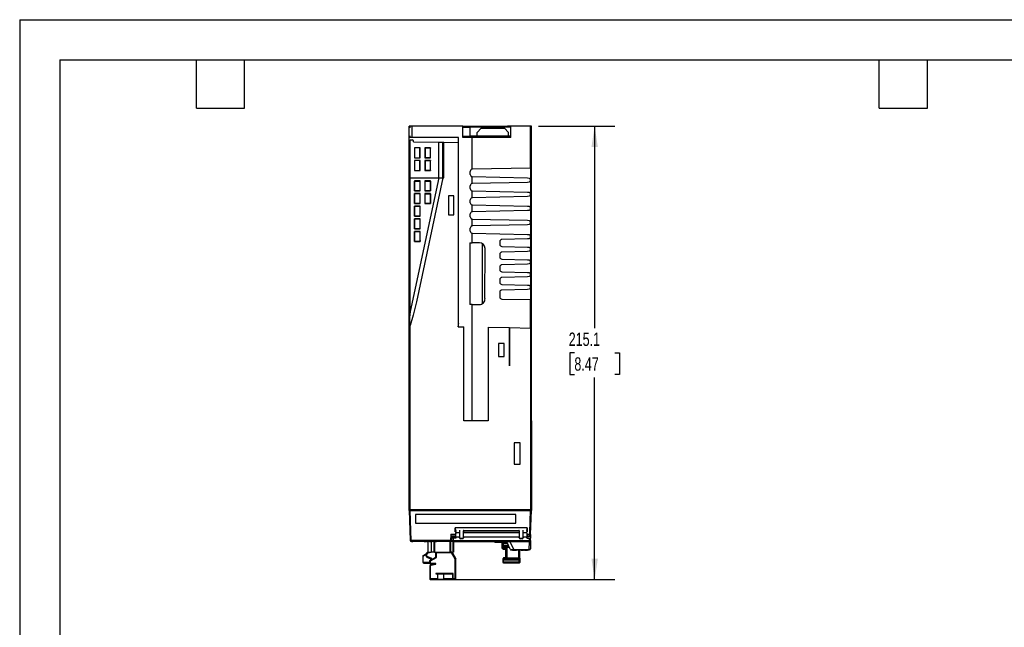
# Model space of a CAD drawing. Header units: millimetres. Extents: x 0 to 838, y 0 to 648.
# Tile 10 of 25: x 0 to 467, y 359 to 648. Entities that reach past the tile are written whole.
import ezdxf

# ---------------------------------------------------------------- set-up
doc = ezdxf.new("R2010")
doc.units = ezdxf.units.MM
doc.header["$LTSCALE"] = 3
doc.layers.add('DIMENSIONS', color=140, linetype='Continuous', lineweight=25)
doc.layers.add('TEXT', color=140, linetype='Continuous', lineweight=25)
doc.styles.add('SLDTEXTSTYLE0', font='TXT', dxfattribs={"width": 0.7})
doc.dimstyles.new('SLDDIMSTYLE1', dxfattribs={"dimtxt": 6.474023, "dimasz": 9.906, "dimexe": 0, "dimexo": 0.0625, "dimgap": 1.618506, "dimtad": 0, "dimtih": 1, "dimtoh": 1, "dimdec": 1, "dimrnd": 1e-09, "dimzin": 12, "dimdsep": 46, "dimtxsty": 'SLDTEXTSTYLE0', "dimsah": 1, "dimcen": 0.09, "dimadec": 0, "dimazin": 3, "dimtfac": 1, "dimtdec": 1, "dimtofl": 0, "dimtmove": 0, "dimatfit": 3, "dimfxl": 0, "dimfrac": 2, "dimtolj": 1, "dimtzin": 12, "dimarcsym": 0})

# ---------------------------------------------------------------- blocks, each defined once
blk = doc.blocks.new('_D_15')
at = {"layer": 'DIMENSIONS'}
for p, q in [((246.03, 597.18), (282.25, 597.18)), ((272.72, 597.18), (272.72, 501.38)), ((263.1, 489.64), (260.93, 489.64)), ((260.93, 489.64), (260.93, 479.35)), ((282.34, 489.64), (284.52, 489.64)), ((284.52, 489.64), (284.52, 479.35)), ((260.93, 479.35), (263.1, 479.35)), ((272.72, 382.1), (272.72, 477.9)), ((284.52, 479.35), (282.34, 479.35)), ((205.11, 382.1), (282.25, 382.1))]:
    blk.add_line(p, q, dxfattribs=at)
for points in [[(272.72, 597.18), (271.2, 587.27), (274.25, 587.27)], [(272.72, 382.1), (274.25, 392.01), (271.2, 392.01)]]:
    blk.add_solid(points, dxfattribs=at)
at = {"layer": 'DIMENSIONS', "char_height": 6.35, "attachment_point": 1, "style": 'SLDTEXTSTYLE0'}
for s, insert in [('215.1', (260.41, 499.27)), ('8.47', (263.1, 487.53))]:
    blk.add_mtext(s, dxfattribs=dict(at, insert=insert))

msp = doc.modelspace()

# ---------------------------------------------------------------- linework, layer by layer
at = {"color": 7, "linetype": 'Continuous'}
for q in [(0.01, 0.01), (838.21, 647.71)]:
    msp.add_line((0.01, 647.71), q, dxfattribs=at)
for p, q in [((184.72, 596.68), (184.72, 597.18)), ((186.19, 597.18), (184.72, 597.18)), ((184.72, 596.68), (185.4, 596.68)), ((184.72, 592.45), (184.72, 596.68)), ((186.19, 591.75), (186.19, 597.18)), ((210.19, 597.18), (186.19, 597.18)), ((210.19, 591.75), (210.19, 597.18)), ((210.19, 597.18), (212.19, 597.18)), ((210.19, 596.68), (213.72, 596.68)), ((212.19, 597.18), (223.94, 597.18)), ((212.19, 596.68), (212.19, 597.18)), ((213.72, 592.45), (213.72, 596.68)), ((231, 596.68), (213.72, 596.68)), ((216.92, 594.18), (218.92, 596.18)), ((216.92, 592.45), (216.92, 594.18)), ((218.92, 596.18), (229.92, 596.18)), ((223.94, 597.18), (225.78, 597.18)), ((223.94, 596.68), (223.94, 597.18)), ((225.78, 597.18), (229.61, 597.18)), ((225.78, 596.68), (225.78, 597.18)), ((229.61, 596.68), (229.61, 597.18)), ((229.61, 597.18), (231.44, 597.18)), ((229.92, 596.18), (231.92, 594.18)), ((233.01, 596.68), (231, 596.68)), ((231.44, 596.68), (231.44, 597.18)), ((233.01, 597.18), (231.44, 597.18)), ((231.92, 592.45), (231.92, 594.18)), ((233.01, 591.75), (233.01, 597.18)), ((242.22, 597.18), (233.01, 597.18)), ((242.22, 577.23), (242.22, 597.18)), ((242.72, 597.18), (242.22, 597.18)), ((242.72, 577.51), (242.72, 597.18)), ((184.72, 592.45), (185.4, 592.45)), ((184.72, 591.75), (184.72, 592.45)), ((186.19, 591.75), (184.72, 591.75)), ((184.72, 572.68), (184.72, 591.75)), ((185.19, 590.67), (186.24, 590.67)), ((185.19, 572.68), (185.19, 590.67)), ((208.12, 591.75), (186.19, 591.75)), ((186.72, 590.18), (186.24, 590.67)), ((186.72, 589.68), (186.72, 590.18)), ((186.72, 589.68), (198.82, 589.58)), ((198.84, 572.68), (198.82, 589.58)), ((198.82, 589.58), (200.72, 589.56)), ((200.72, 572.68), (200.72, 589.56)), ((201.22, 572.68), (201.22, 589.56)), ((201.22, 589.56), (207.92, 589.5)), ((207.92, 589.5), (207.92, 502.03)), ((208.12, 502.03), (208.12, 591.75)), ((210.19, 592.45), (213.72, 592.45)), ((214.55, 591.75), (210.19, 591.75)), ((233.01, 592.45), (213.72, 592.45)), ((213.72, 591.75), (213.72, 592.45)), ((214.55, 576.74), (214.55, 591.75)), ((233.01, 591.75), (214.55, 591.75)), ((189.92, 586.88), (187.22, 586.88)), ((187.22, 586.88), (187.22, 582.18)), ((187.22, 586.88), (187.24, 586.86)), ((189.88, 586.84), (187.24, 586.86)), ((187.24, 586.86), (187.24, 582.2)), ((189.92, 586.88), (189.88, 586.84)), ((189.88, 582.23), (189.88, 586.84)), ((189.92, 582.18), (189.92, 586.88)), ((194.92, 586.88), (192.22, 586.88)), ((192.22, 586.88), (192.22, 582.18)), ((192.22, 586.88), (192.28, 586.82)), ((194.83, 586.79), (192.28, 586.82)), ((192.28, 586.82), (192.28, 582.25)), ((194.92, 586.88), (194.83, 586.79)), ((194.83, 582.27), (194.83, 586.79)), ((194.92, 582.18), (194.92, 586.88)), ((187.24, 582.2), (187.22, 582.18)), ((187.22, 582.18), (189.92, 582.18)), ((189.92, 580.88), (187.22, 580.88)), ((187.22, 580.88), (187.22, 576.18)), ((187.22, 580.88), (187.24, 580.86)), ((187.24, 582.2), (189.88, 582.23)), ((189.88, 580.84), (187.24, 580.86)), ((187.24, 580.86), (187.24, 576.2)), ((189.92, 582.18), (189.88, 582.23)), ((189.88, 580.84), (189.92, 580.88)), ((189.88, 576.23), (189.88, 580.84)), ((189.92, 576.18), (189.92, 580.88)), ((192.28, 582.25), (192.22, 582.18)), ((192.22, 582.18), (194.92, 582.18)), ((194.92, 580.88), (192.22, 580.88)), ((192.22, 580.88), (192.22, 576.18)), ((192.22, 580.88), (192.28, 580.82)), ((192.28, 582.25), (194.83, 582.27)), ((194.83, 580.79), (192.28, 580.82)), ((192.28, 580.82), (192.28, 576.25)), ((194.92, 582.18), (194.83, 582.27)), ((194.92, 580.88), (194.83, 580.79)), ((194.83, 576.27), (194.83, 580.79)), ((194.92, 576.18), (194.92, 580.88)), ((187.22, 576.18), (187.24, 576.2)), ((187.22, 576.18), (189.92, 576.18)), ((187.24, 576.2), (189.88, 576.23)), ((189.92, 576.18), (189.88, 576.23)), ((192.22, 576.18), (192.28, 576.25)), ((192.22, 576.18), (194.92, 576.18)), ((192.28, 576.25), (194.83, 576.27)), ((194.83, 576.27), (194.92, 576.18)), ((213.72, 574.24), (213.72, 575.75)), ((242.22, 577.23), (214.7, 576.75)), ((242.22, 577.23), (242.23, 577.23)), ((242.38, 514.9), (242.38, 577.26)), ((242.72, 514.65), (242.72, 577.51)), ((184.72, 572.68), (185.19, 572.68)), ((184.72, 502.31), (184.72, 572.68)), ((185.19, 572.68), (198.84, 572.68)), ((198.84, 572.68), (185.25, 509.29)), ((187.22, 571.18), (187.22, 566.48)), ((189.92, 571.18), (187.22, 571.18)), ((187.22, 571.18), (187.24, 571.16)), ((187.24, 571.16), (189.88, 571.14)), ((200.72, 572.68), (188.18, 513.89)), ((189.88, 571.14), (189.92, 571.18)), ((189.92, 566.48), (189.92, 571.18)), ((192.22, 571.18), (192.22, 566.48)), ((194.92, 571.18), (192.22, 571.18)), ((192.28, 571.12), (192.22, 571.18)), ((192.28, 571.12), (194.83, 571.1)), ((194.83, 571.1), (194.92, 571.18)), ((194.92, 566.48), (194.92, 571.18)), ((200.72, 572.68), (201.22, 572.68)), ((200.73, 572.68), (200.72, 572.68)), ((200.72, 572.68), (200.72, 572.68)), ((207.92, 572.68), (208.12, 572.68)), ((214.55, 569.91), (214.55, 573.25)), ((214.7, 573.24), (240.93, 572.62)), ((240.93, 570.54), (214.7, 569.93)), ((242.06, 572.11), (242.06, 571.06)), ((187.24, 566.5), (187.22, 566.48)), ((187.22, 566.48), (189.92, 566.48)), ((187.22, 565.18), (187.22, 560.48)), ((189.92, 565.18), (187.22, 565.18)), ((187.24, 565.17), (187.22, 565.18)), ((189.88, 566.53), (187.24, 566.5)), ((187.24, 565.17), (189.88, 565.14)), ((189.88, 566.53), (189.92, 566.48)), ((189.88, 565.14), (189.92, 565.18)), ((189.92, 560.48), (189.92, 565.18)), ((192.28, 566.55), (192.22, 566.48)), ((192.22, 566.48), (194.92, 566.48)), ((192.22, 565.18), (192.22, 560.48)), ((194.92, 565.18), (192.22, 565.18)), ((192.28, 565.12), (192.22, 565.18)), ((194.83, 566.57), (192.28, 566.55)), ((192.28, 565.12), (194.83, 565.1)), ((194.92, 566.48), (194.83, 566.57)), ((194.83, 565.1), (194.92, 565.18)), ((194.92, 560.48), (194.92, 565.18)), ((213.72, 567.54), (213.72, 568.93)), ((214.55, 563.21), (214.55, 566.55)), ((214.7, 566.54), (240.93, 565.92)), ((242.06, 565.41), (242.06, 564.36)), ((187.24, 560.5), (187.22, 560.48)), ((187.22, 560.48), (189.92, 560.48)), ((189.88, 560.52), (187.24, 560.5)), ((189.92, 560.48), (189.88, 560.52)), ((192.28, 560.55), (192.22, 560.48)), ((192.22, 560.48), (194.92, 560.48)), ((194.84, 560.57), (192.28, 560.55)), ((194.92, 560.48), (194.84, 560.57)), ((205.92, 564.18), (203.42, 564.18)), ((203.42, 564.18), (203.42, 555.18)), ((205.92, 555.18), (205.92, 564.18)), ((213.72, 560.84), (213.72, 562.23)), ((240.93, 563.84), (214.7, 563.23)), ((189.92, 559.18), (187.22, 559.18)), ((187.22, 559.18), (187.22, 554.48)), ((187.24, 559.17), (187.22, 559.18)), ((187.24, 559.17), (189.88, 559.14)), ((189.88, 559.14), (189.92, 559.18)), ((189.92, 554.48), (189.92, 559.18)), ((214.55, 556.51), (214.55, 559.85)), ((214.7, 559.84), (240.93, 559.22)), ((240.93, 557.14), (214.7, 556.53)), ((242.06, 558.71), (242.06, 557.66)), ((187.24, 554.5), (187.22, 554.48)), ((187.22, 554.48), (189.92, 554.48)), ((187.22, 553.18), (187.22, 548.48)), ((189.92, 553.18), (187.22, 553.18)), ((187.23, 553.17), (187.22, 553.18)), ((187.23, 553.17), (189.88, 553.15)), ((189.88, 554.52), (187.24, 554.5)), ((189.92, 554.48), (189.88, 554.52)), ((189.88, 553.15), (189.92, 553.18)), ((189.92, 548.48), (189.92, 553.18)), ((203.42, 555.18), (205.92, 555.18)), ((213.72, 554.14), (213.72, 555.53)), ((214.55, 549.81), (214.55, 553.15)), ((214.7, 553.14), (240.93, 552.52)), ((242.06, 552.01), (242.06, 550.96)), ((187.23, 548.5), (187.22, 548.48)), ((187.22, 548.48), (189.92, 548.48)), ((187.22, 547.18), (187.22, 542.48)), ((189.92, 547.18), (187.22, 547.18)), ((187.23, 547.17), (187.22, 547.18)), ((189.88, 548.52), (187.23, 548.5)), ((187.23, 547.17), (189.88, 547.15)), ((189.92, 548.48), (189.88, 548.52)), ((189.88, 547.15), (189.92, 547.18)), ((189.92, 542.48), (189.92, 547.18)), ((213.72, 547.44), (213.72, 548.83)), ((214.55, 541.81), (214.55, 546.45)), ((240.93, 550.44), (214.7, 549.83)), ((214.7, 546.44), (240.93, 545.82)), ((187.23, 542.5), (187.22, 542.48)), ((187.22, 542.48), (189.92, 542.48)), ((189.89, 542.52), (187.23, 542.5)), ((189.92, 542.48), (189.89, 542.52)), ((213.58, 541.81), (214.55, 541.81)), ((213.58, 541.81), (213.58, 512.56)), ((218.09, 541.81), (214.55, 541.81)), ((227.72, 542.45), (227.72, 541.11)), ((240.93, 543.74), (228.7, 543.45)), ((242.06, 545.31), (242.06, 544.26)), ((219.36, 541.48), (219.36, 512.89)), ((220.71, 515.37), (220.72, 539.19)), ((228.7, 540.11), (240.93, 539.82)), ((240.93, 537.74), (228.7, 537.45)), ((242.06, 539.3), (242.06, 538.26)), ((227.72, 536.45), (227.72, 535.11)), ((228.7, 534.11), (240.93, 533.82)), ((242.06, 533.3), (242.06, 532.26)), ((227.72, 530.45), (227.72, 529.11)), ((240.93, 531.74), (228.7, 531.45)), ((228.7, 528.11), (240.93, 527.82)), ((208.12, 526.48), (207.92, 526.48)), ((227.72, 524.45), (227.72, 523.11)), ((240.93, 525.74), (228.7, 525.45)), ((242.06, 527.3), (242.06, 526.26)), ((227.72, 518.45), (227.72, 516.17)), ((228.7, 522.11), (240.93, 521.82)), ((240.93, 519.74), (228.7, 519.45)), ((242.06, 521.3), (242.06, 520.26)), ((228.7, 515.17), (242.22, 514.93)), ((242.22, 501.43), (242.22, 514.93)), ((242.23, 514.93), (242.22, 514.93)), ((242.72, 457.38), (242.72, 514.65)), ((185.25, 509.3), (185.19, 508.69)), ((185.19, 509.09), (185.21, 509.09)), ((185.19, 508.69), (185.21, 509.09)), ((185.25, 509.29), (185.21, 509.09)), ((214.55, 512.55), (213.58, 512.56)), ((214.55, 457.38), (214.55, 512.55)), ((214.55, 512.55), (218.08, 512.55)), ((184.72, 501.58), (184.72, 502.31)), ((184.72, 502.31), (184.72, 502.31)), ((185.22, 501.58), (184.72, 501.58)), ((184.72, 415.38), (184.72, 501.58)), ((184.9, 501.7), (185.22, 502.63)), ((185.22, 501.58), (184.9, 501.7)), ((185.22, 501.58), (185.22, 502.63)), ((185.22, 415.38), (185.22, 501.58)), ((208.12, 503.53), (207.92, 503.1)), ((207.92, 502.31), (208.12, 502.31)), ((207.92, 502.03), (210.69, 501.98)), ((208.06, 502.03), (208.06, 502.31)), ((210.69, 457.38), (210.69, 501.98)), ((222.27, 501.78), (222.27, 457.38)), ((222.27, 501.78), (232.32, 501.6)), ((232.32, 501.6), (232.33, 501.6)), ((232.32, 501.6), (232.32, 483.56)), ((232.33, 483.56), (232.33, 501.6)), ((232.33, 501.6), (242.24, 501.43)), ((242.24, 501.43), (242.24, 415.38)), ((227.18, 494.02), (227.18, 487.95)), ((229.75, 494.02), (227.18, 494.02)), ((229.75, 487.95), (229.75, 494.02)), ((227.18, 487.95), (229.75, 487.95)), ((232.32, 483.56), (232.33, 483.56)), ((214.55, 457.38), (210.69, 457.38)), ((222.27, 457.38), (214.55, 457.38)), ((242.72, 457.38), (242.24, 457.38)), ((242.72, 457.38), (242.72, 446.88)), ((237.35, 446.92), (234.58, 446.92)), ((234.58, 446.92), (234.58, 436.85)), ((237.35, 436.85), (237.35, 446.92)), ((242.72, 446.88), (242.24, 446.91)), ((242.72, 446.88), (242.72, 436.88)), ((234.58, 436.85), (237.35, 436.85)), ((242.24, 436.86), (242.72, 436.88)), ((242.72, 436.88), (242.72, 415.4)), ((184.72, 415.38), (185.22, 415.38)), ((184.72, 414.88), (184.72, 415.38)), ((184.74, 414.88), (184.72, 414.88)), ((184.74, 414.88), (185.23, 400.67)), ((185.16, 415.38), (185.12, 414.88)), ((185.22, 415.38), (242.24, 415.38)), ((185.73, 400.68), (185.24, 414.88)), ((185.24, 414.88), (242.2, 414.88)), ((235.41, 412.88), (187.72, 412.88)), ((187.72, 412.88), (187.72, 408.89)), ((235.41, 408.89), (235.41, 412.88)), ((242.2, 414.88), (241.83, 404.38)), ((242.28, 415.38), (242.24, 415.38)), ((242.28, 415.38), (242.32, 414.88)), ((242.3, 403.44), (242.7, 414.88)), ((242.72, 414.88), (242.7, 414.88)), ((242.72, 415.4), (242.72, 414.88)), ((187.72, 408.89), (235.41, 408.89)), ((240.79, 406.68), (206.63, 406.68)), ((206.63, 406.68), (206.63, 404.77)), ((206.64, 404.78), (206.64, 406.68)), ((240.78, 406.68), (240.77, 404.78)), ((240.78, 404.78), (240.79, 406.68)), ((204.54, 403.46), (204.3, 400.68)), ((206.65, 403.46), (204.54, 403.46)), ((204.96, 402.52), (204.8, 400.67)), ((204.88, 402.87), (206.64, 402.87)), ((204.96, 402.52), (206.64, 402.52)), ((205.62, 401.68), (205.12, 401.68)), ((206.67, 401.68), (205.62, 401.68)), ((206.63, 404.77), (206.72, 404.78)), ((206.64, 402.52), (206.64, 402.87)), ((206.66, 403.99), (206.65, 403.46)), ((206.72, 403.98), (206.66, 403.99)), ((206.67, 403.81), (206.67, 402.22)), ((206.82, 402.22), (206.67, 402.22)), ((206.67, 402.22), (206.67, 401.68)), ((206.82, 401.69), (206.67, 401.68)), ((206.85, 405.6), (206.75, 404.94)), ((206.82, 402.22), (206.82, 401.69)), ((208.61, 402.22), (206.82, 402.22)), ((207.12, 404.42), (208.57, 404.42)), ((208.57, 404.42), (208.61, 402.22)), ((208.62, 401.84), (208.61, 402.22)), ((208.77, 404.42), (208.76, 405.24)), ((208.81, 402.22), (208.77, 404.42)), ((208.82, 401.88), (208.81, 402.22)), ((209.02, 401.68), (209.02, 401.4)), ((209.02, 401.68), (210.12, 401.68)), ((210.12, 401.4), (210.12, 401.68)), ((210.33, 402.22), (210.32, 401.88)), ((210.37, 404.42), (210.33, 402.22)), ((210.38, 405.09), (210.37, 404.42)), ((210.53, 402.22), (210.52, 401.84)), ((210.53, 402.22), (210.57, 404.42)), ((236.91, 402.22), (210.53, 402.22)), ((210.58, 405.17), (210.57, 404.42)), ((210.57, 404.42), (236.87, 404.42)), ((210.68, 405.38), (210.68, 405.27)), ((210.68, 405.38), (236.76, 405.38)), ((210.68, 405.27), (236.76, 405.27)), ((236.76, 405.27), (236.76, 405.38)), ((236.86, 405.17), (236.87, 404.42)), ((236.87, 404.42), (236.91, 402.22)), ((236.92, 401.84), (236.91, 402.22)), ((237.07, 404.42), (237.06, 405.09)), ((237.11, 402.22), (237.07, 404.42)), ((237.12, 401.88), (237.11, 402.22)), ((237.32, 401.68), (237.32, 401.4)), ((237.32, 401.68), (238.42, 401.68)), ((238.42, 401.4), (238.42, 401.68)), ((238.63, 402.22), (238.62, 401.88)), ((238.67, 404.42), (238.63, 402.22)), ((238.68, 405.24), (238.67, 404.42)), ((238.83, 402.22), (238.82, 401.84)), ((238.83, 402.22), (238.87, 404.42)), ((240.62, 402.22), (238.83, 402.22)), ((238.87, 404.42), (240.32, 404.42)), ((240.69, 404.94), (240.59, 405.6)), ((240.62, 401.68), (240.62, 402.22)), ((240.77, 402.22), (240.62, 402.22)), ((240.77, 401.68), (240.62, 401.68)), ((240.72, 404.78), (240.78, 404.78)), ((240.75, 403.98), (240.72, 403.98)), ((240.75, 403.46), (240.75, 403.98)), ((241.8, 403.46), (240.75, 403.46)), ((240.77, 402.22), (240.77, 403.3)), ((240.77, 402.87), (241.79, 402.87)), ((240.77, 402.52), (240.77, 402.66)), ((240.77, 402.52), (241.78, 402.52)), ((240.77, 401.68), (240.77, 402.22)), ((240.77, 401.68), (241.82, 401.68)), ((241.79, 402.87), (241.78, 402.53)), ((241.83, 404.38), (241.8, 403.46)), ((241.8, 403.46), (242.3, 403.44)), ((241.82, 401.68), (242.32, 401.68)), ((242.3, 403.44), (242.21, 400.67)), ((242.3, 402.99), (242.32, 401.68)), ((242.3, 400.67), (242.32, 401.68)), ((185.73, 400.68), (185.23, 400.67)), ((204.3, 400.68), (185.73, 400.68)), ((185.73, 400.68), (185.73, 400.18)), ((204.3, 400.18), (185.73, 400.18)), ((185.94, 400.18), (185.94, 400.17)), ((185.94, 400.17), (186.44, 400.17)), ((186.44, 400.17), (186.44, 400.18)), ((188.36, 400.17), (186.44, 400.17)), ((188.41, 400.18), (188.41, 400.17)), ((189.35, 400.18), (189.35, 400.17)), ((189.95, 400.18), (189.95, 400.17)), ((190.32, 400.17), (190.01, 400.17)), ((190.32, 400.18), (190.32, 400.17)), ((190.48, 400.17), (190.32, 400.17)), ((190.48, 400.18), (190.48, 400.17)), ((190.63, 400.17), (190.48, 400.17)), ((190.63, 400.18), (190.63, 400.17)), ((191.53, 400.17), (190.63, 400.17)), ((191.53, 400.18), (191.53, 400.17)), ((191.68, 400.17), (191.53, 400.17)), ((191.68, 400.18), (191.68, 400.17)), ((191.83, 400.17), (191.68, 400.17)), ((191.83, 400.17), (191.83, 400.18)), ((191.86, 400.17), (191.94, 400.17)), ((191.94, 400.17), (191.94, 400.18)), ((192.17, 400.17), (192.18, 400.17)), ((192.18, 400.18), (192.18, 400.17)), ((192.18, 400.17), (192.89, 400.17)), ((192.89, 400.18), (192.89, 400.17)), ((193.07, 400.17), (192.89, 400.17)), ((193.07, 400.18), (193.07, 400.17)), ((193.26, 400.17), (193.26, 400.18)), ((193.26, 400.17), (193.97, 400.17)), ((193.64, 400.17), (193.64, 395)), ((193.97, 400.18), (193.97, 400.17)), ((194.31, 400.18), (194.31, 400.17)), ((194.31, 400.17), (194.41, 400.17)), ((194.41, 400.18), (194.41, 400.17)), ((194.41, 400.17), (194.85, 400.17)), ((194.85, 400.18), (194.85, 400.17)), ((194.85, 400.17), (195.08, 400.17)), ((195.08, 400.18), (195.08, 400.17)), ((195.14, 400.17), (195.14, 395)), ((195.57, 400.18), (195.57, 400.17)), ((195.57, 400.17), (195.68, 400.17)), ((195.68, 400.17), (195.68, 400.18)), ((195.68, 400.17), (195.71, 400.17)), ((195.71, 400.18), (195.71, 400.17)), ((196, 400.18), (196, 400.17)), ((196.38, 400.17), (196.38, 395)), ((196.76, 400.17), (196.76, 395)), ((197.04, 400.17), (197.04, 400.18)), ((197.04, 400.17), (197.7, 400.17)), ((197.7, 400.18), (197.7, 400.17)), ((198.23, 400.18), (198.23, 400.17)), ((198.33, 400.17), (198.23, 400.17)), ((198.33, 400.18), (198.33, 400.17)), ((199.35, 400.17), (198.33, 400.17)), ((199.35, 400.18), (199.35, 400.17)), ((199.4, 400.17), (199.35, 400.17)), ((199.4, 400.18), (199.4, 400.17)), ((204.05, 400.18), (204.05, 395)), ((204.8, 400.64), (204.3, 400.68)), ((204.3, 400.18), (204.3, 400.68)), ((204.38, 400.18), (204.38, 395.18)), ((204.39, 400.18), (204.39, 395.28)), ((205.3, 400.18), (204.51, 400.18)), ((204.8, 400.64), (204.8, 400.67)), ((204.8, 400.67), (242.21, 400.67)), ((205.3, 400.18), (205.3, 400.31)), ((205.64, 400.18), (205.3, 400.18)), ((205.41, 400.18), (205.41, 395)), ((205.64, 400.18), (241.8, 400.18)), ((205.79, 400.18), (205.79, 395)), ((207.11, 400.17), (205.79, 400.17)), ((207.12, 400.18), (207.12, 400.17)), ((207.14, 400.17), (207.12, 400.17)), ((207.14, 400.18), (207.14, 400.17)), ((207.63, 400.17), (207.14, 400.17)), ((207.63, 400.18), (207.63, 400.17)), ((207.73, 400.18), (207.73, 400.17)), ((208.62, 400.17), (207.73, 400.17)), ((208.62, 400.18), (208.62, 400.17)), ((209.99, 400.17), (208.62, 400.17)), ((210.12, 401.4), (209.02, 401.4)), ((209.99, 400.18), (209.99, 400.17)), ((211.24, 400.17), (209.99, 400.17)), ((211.24, 400.18), (211.24, 400.17)), ((211.93, 400.17), (211.24, 400.17)), ((211.93, 400.18), (211.93, 400.17)), ((214.32, 400.17), (211.93, 400.17)), ((214.32, 400.18), (214.32, 400.17)), ((223.22, 400.17), (214.32, 400.17)), ((223.22, 400.18), (223.22, 400.17)), ((223.22, 400.17), (223.72, 400.17)), ((223.72, 400.17), (223.72, 400.18)), ((225.32, 400.18), (225.32, 399.67)), ((225.82, 399.67), (225.32, 399.67)), ((225.82, 400.18), (225.82, 399.67)), ((231.12, 399.67), (225.82, 399.67)), ((227.51, 400.17), (227.51, 400.18)), ((228.4, 400.17), (227.51, 400.17)), ((228.4, 400.18), (228.4, 400.17)), ((228.44, 400.17), (228.4, 400.17)), ((228.44, 400.18), (228.44, 400.17)), ((228.61, 400.18), (228.61, 400.17)), ((228.83, 400.17), (228.61, 400.17)), ((228.82, 398.99), (228.82, 399.67)), ((228.82, 398.99), (228.97, 398.99)), ((228.82, 398.5), (228.82, 398.99)), ((228.82, 398.5), (228.97, 398.5)), ((228.82, 397.09), (228.82, 398.5)), ((228.82, 396.88), (228.82, 397.09)), ((228.97, 397.09), (228.82, 397.09)), ((228.83, 400.18), (228.83, 400.17)), ((229.06, 400.17), (228.83, 400.17)), ((228.97, 399.67), (228.97, 398.18)), ((228.97, 398.18), (229.26, 398.18)), ((228.97, 398.18), (228.97, 397.75)), ((229.26, 397.75), (228.97, 397.75)), ((228.97, 396.78), (228.97, 397.75)), ((229.06, 400.18), (229.06, 400.17)), ((229.35, 400.17), (229.06, 400.17)), ((229.26, 399.53), (229.4, 399.67)), ((229.26, 399.33), (229.26, 399.53)), ((229.26, 398.25), (229.26, 399.33)), ((229.26, 399.33), (229.56, 399.33)), ((229.26, 398.25), (229.56, 398.25)), ((229.26, 398.06), (229.26, 398.25)), ((229.26, 398.06), (229.56, 397.77)), ((229.26, 397.63), (229.26, 398.06)), ((229.26, 397.63), (229.56, 397.33)), ((229.35, 400.18), (229.35, 400.17)), ((229.35, 399.62), (229.4, 399.67)), ((229.54, 400.18), (229.54, 400.17)), ((229.77, 400.17), (229.54, 400.17)), ((229.56, 398.25), (229.56, 399.33)), ((229.56, 399.33), (231.28, 399.33)), ((229.56, 397.77), (229.56, 398.25)), ((231.81, 398.25), (229.56, 398.25)), ((229.56, 397.77), (229.56, 397.33)), ((232.05, 397.77), (229.56, 397.77)), ((229.56, 397.33), (231.16, 397.33)), ((229.77, 400.18), (229.77, 400.17)), ((229.78, 400.17), (229.77, 400.17)), ((229.78, 400.18), (229.78, 400.17)), ((230.53, 400.17), (230.53, 400.18)), ((230.66, 392.33), (230.66, 397.33)), ((232.68, 396.46), (231.01, 399.9)), ((232.26, 397.33), (231.16, 397.33)), ((231.16, 392.33), (231.16, 397.33)), ((231.82, 400.18), (231.82, 400.17)), ((232.06, 400.17), (232.06, 400.18)), ((232.28, 400.17), (232.06, 400.17)), ((232.28, 400.18), (232.28, 400.17)), ((232.29, 400.17), (232.28, 400.17)), ((232.29, 400.18), (232.29, 400.17)), ((232.29, 400.18), (232.29, 400.17)), ((232.29, 400.17), (232.29, 400.17)), ((232.66, 400.18), (232.66, 399.96)), ((241.79, 399.96), (232.66, 399.96)), ((234.39, 396.4), (232.66, 399.96)), ((232.69, 400.18), (232.69, 400.17)), ((234.16, 400.18), (234.16, 400.17)), ((234.17, 400.18), (234.17, 400.17)), ((234.7, 400.17), (234.17, 400.17)), ((234.7, 400.17), (234.7, 400.18)), ((235.5, 400.17), (234.7, 400.17)), ((235.5, 400.18), (235.5, 400.17)), ((235.86, 400.17), (235.5, 400.17)), ((235.86, 400.18), (235.86, 400.17)), ((239.6, 400.17), (235.86, 400.17)), ((238.42, 401.4), (237.32, 401.4)), ((239.6, 400.18), (239.6, 400.17)), ((240.85, 400.17), (239.6, 400.17)), ((240.85, 400.18), (240.85, 400.17)), ((241.73, 396.4), (241.79, 399.96)), ((241.8, 400.18), (241.8, 400.23)), ((242.29, 400.23), (242.23, 396.67)), ((242.3, 400.67), (242.29, 400.23)), ((191.16, 393.08), (191.16, 390.38)), ((191.46, 393.08), (191.16, 393.08)), ((191.42, 393.52), (192.85, 394.3)), ((191.42, 393.52), (191.56, 393.26)), ((191.46, 390.38), (191.46, 393.08)), ((191.56, 393.26), (192.82, 393.94)), ((192.82, 393.2), (192.82, 394.04)), ((192.82, 394.04), (193.12, 394.04)), ((192.82, 393.2), (193.12, 393.2)), ((193.11, 392.74), (193.23, 393.01)), ((193.11, 392.74), (195.12, 391.8)), ((193.12, 393.2), (193.12, 394.04)), ((195.42, 392), (193.23, 393.01)), ((193.64, 395), (195.14, 395)), ((193.65, 395), (193.7, 394.73)), ((193.7, 394.73), (195.25, 395)), ((194.57, 391.18), (197.36, 392.68)), ((194.87, 391), (197.66, 392.5)), ((196.38, 395), (195.14, 395)), ((196.76, 395), (196.38, 395)), ((196.76, 395), (204.05, 395)), ((197.36, 394.98), (197.36, 395)), ((197.36, 394.76), (197.36, 394.98)), ((197.36, 392.68), (197.36, 394.76)), ((197.66, 392.5), (197.36, 392.68)), ((197.66, 394.88), (197.66, 395)), ((197.66, 392.5), (197.66, 394.88)), ((197.66, 394.88), (204.69, 394.88)), ((204.05, 395), (204.34, 395)), ((204.38, 395.28), (204.59, 395.28)), ((204.59, 395.28), (204.81, 394.9)), ((204.59, 395.28), (204.64, 395.28)), ((204.69, 394.88), (206.42, 391.89)), ((204.9, 395.13), (205.03, 394.91)), ((204.97, 395), (205.41, 395)), ((205.03, 394.91), (206.72, 391.97)), ((205.13, 395), (206.88, 391.97)), ((205.79, 395), (205.41, 395)), ((228.97, 396.88), (228.82, 396.88)), ((228.97, 396.78), (228.97, 396.7)), ((228.97, 396.78), (230.66, 396.78)), ((230.66, 396.7), (228.97, 396.7)), ((229.56, 392.33), (229.26, 392.03)), ((229.36, 396.4), (229.36, 396.7)), ((230.35, 396.4), (229.36, 396.4)), ((229.56, 392.33), (229.56, 391.9)), ((231.16, 392.33), (229.56, 392.33)), ((230.35, 396.4), (230.35, 396.7)), ((230.66, 396.4), (230.35, 396.4)), ((231.16, 392.33), (236.76, 392.33)), ((233.13, 396.18), (233.66, 396.18)), ((233.66, 396.18), (234.39, 396.18)), ((233.68, 396.18), (233.68, 395.98)), ((233.68, 395.98), (234.67, 395.98)), ((234.39, 396.4), (241.73, 396.4)), ((234.39, 396.18), (234.39, 396.4)), ((234.39, 396.18), (241.73, 396.18)), ((234.67, 395.98), (234.67, 396.18)), ((234.67, 395.98), (235.6, 395.98)), ((235.6, 395.98), (235.6, 396.18)), ((236.02, 396.18), (236.02, 395.98)), ((236.07, 395.98), (236.07, 396.18)), ((236.07, 395.98), (236.18, 395.98)), ((236.18, 396.18), (236.18, 395.98)), ((236.64, 395.98), (236.18, 395.98)), ((236.64, 395.98), (236.64, 396.18)), ((237.39, 395.98), (236.64, 395.98)), ((236.76, 392.33), (236.76, 395.98)), ((236.96, 392.34), (236.96, 391.9)), ((237.26, 392.16), (237.26, 395.98)), ((237.39, 395.98), (237.39, 396.18)), ((237.72, 395.98), (237.48, 395.98)), ((237.81, 395.98), (237.81, 396.18)), ((237.81, 395.98), (237.92, 395.98)), ((237.92, 395.98), (237.92, 396.18)), ((237.92, 395.98), (238.94, 395.98)), ((238.94, 395.98), (238.94, 396.18)), ((238.94, 395.98), (238.99, 395.98)), ((238.99, 395.98), (238.99, 396.18)), ((239.01, 395.98), (239.01, 396.18)), ((239.47, 395.98), (239.47, 396.18)), ((239.47, 395.98), (239.58, 395.98)), ((239.58, 395.98), (239.58, 396.18)), ((239.58, 395.98), (239.72, 395.98)), ((239.72, 395.98), (239.72, 396.18)), ((239.72, 395.98), (239.96, 395.98)), ((239.96, 395.98), (239.96, 396.18)), ((239.96, 395.98), (240.48, 395.98)), ((240.48, 395.98), (240.48, 396.18)), ((240.48, 395.98), (240.63, 395.98)), ((240.82, 395.98), (240.82, 396.18)), ((240.82, 395.98), (240.96, 395.98)), ((240.96, 396.18), (240.96, 395.98)), ((241.09, 395.98), (240.96, 395.98)), ((241.09, 395.98), (241.09, 396.18)), ((241.73, 396.18), (241.73, 396.4)), ((191.16, 390.38), (191.46, 390.38)), ((194.05, 390.18), (191.66, 390.18)), ((191.66, 389.88), (191.66, 390.18)), ((191.66, 389.88), (194.05, 389.88)), ((194.05, 389.88), (194.05, 390.18)), ((194.54, 388.67), (194.54, 382.38)), ((194.54, 388.67), (194.84, 388.67)), ((194.57, 389.68), (194.57, 391.18)), ((194.57, 391.18), (194.87, 391)), ((194.57, 389.68), (194.87, 389.68)), ((194.93, 391.89), (194.83, 391.33)), ((194.84, 382.38), (194.84, 388.67)), ((194.87, 389.68), (194.87, 391)), ((197.33, 389.68), (194.87, 389.68)), ((194.94, 389.16), (196.04, 389.38)), ((194.94, 389.16), (195, 388.87)), ((195, 388.87), (197.33, 389.33)), ((195.12, 391.8), (195.42, 392)), ((195.12, 391.8), (195.12, 391.48)), ((195.42, 391.64), (195.42, 392)), ((196.04, 389.38), (196.04, 389.68)), ((196.04, 389.38), (197.33, 389.38)), ((197.33, 389.33), (197.33, 389.68)), ((206.42, 391.89), (206.42, 382.38)), ((206.88, 391.97), (206.72, 391.93)), ((206.72, 391.97), (206.72, 382.38)), ((206.88, 382.38), (206.88, 391.97)), ((229.26, 391.61), (229.26, 392.03)), ((229.26, 391.61), (229.56, 391.9)), ((229.26, 391.41), (229.26, 391.61)), ((229.26, 391.41), (229.56, 391.41)), ((229.26, 390.33), (229.26, 391.41)), ((229.26, 390.33), (229.56, 390.33)), ((229.26, 390.13), (229.26, 390.33)), ((229.56, 389.83), (229.26, 390.13)), ((229.56, 391.9), (229.56, 391.41)), ((229.56, 391.9), (236.96, 391.9)), ((229.56, 391.41), (236.96, 391.41)), ((229.56, 390.33), (229.56, 391.41)), ((236.96, 390.33), (229.56, 390.33)), ((236.96, 389.83), (229.56, 389.83)), ((230.96, 389.83), (229.56, 389.83)), ((236.96, 391.41), (236.96, 391.9)), ((237.26, 391.61), (236.96, 391.9)), ((236.96, 390.33), (236.96, 391.41)), ((236.96, 391.41), (237.26, 391.41)), ((237.26, 390.33), (236.96, 390.33)), ((237.26, 390.13), (236.96, 389.83)), ((237.26, 392.16), (237.26, 391.61)), ((237.26, 391.61), (237.26, 391.41)), ((237.26, 391.41), (237.26, 390.33)), ((237.26, 390.33), (237.26, 390.13)), ((205.64, 384.88), (197.33, 384.88)), ((197.33, 384.88), (197.33, 384.78)), ((197.33, 384.78), (198.14, 384.78)), ((198.14, 384.78), (198.14, 382.38)), ((198.14, 384.78), (201.14, 384.78)), ((201.14, 384.78), (205.34, 384.78)), ((201.14, 382.38), (201.14, 384.78)), ((205.34, 384.78), (205.34, 382.38)), ((205.64, 384.78), (205.34, 384.78)), ((205.64, 382.38), (205.64, 384.88)), ((194.54, 382.38), (194.84, 382.38)), ((198.14, 382.38), (194.84, 382.38)), ((194.84, 382.38), (194.84, 382.08)), ((194.84, 382.08), (205.34, 382.08)), ((198.14, 382.1), (198.14, 382.38)), ((201.14, 382.1), (198.14, 382.1)), ((201.14, 382.38), (201.14, 382.1)), ((205.34, 382.38), (201.14, 382.38)), ((205.34, 382.08), (205.34, 382.38)), ((205.34, 382.08), (205.64, 382.38)), ((205.64, 382.38), (205.34, 382.38)), ((205.34, 382.08), (205.64, 382.08)), ((206.42, 382.38), (205.64, 382.38)), ((205.64, 382.08), (205.64, 382.38)), ((206.42, 382.08), (205.64, 382.08)), ((206.42, 382.38), (206.42, 382.08)), ((206.42, 382.38), (206.72, 382.38)), ((206.42, 382.08), (206.58, 382.08)), ((206.58, 382.08), (206.58, 382.13)), ((206.72, 382.38), (206.88, 382.38))]:
    msp.add_line(p, q)
at = {"flags": 128}
for points in [[(214.55, 576.74), (214.64, 576.75), (214.7, 576.75)], [(185.21, 509.09), (185.2, 540.9), (185.19, 572.68)], [(187.24, 566.5), (187.24, 568.83), (187.24, 570.01), (187.24, 571.16)], [(189.88, 571.14), (189.88, 570.01), (189.88, 568.25), (189.88, 566.53)], [(192.28, 566.55), (192.28, 568.6), (192.28, 569.89), (192.28, 571.12)], [(194.83, 571.1), (194.83, 570.01), (194.83, 568.25), (194.83, 566.57)], [(214.7, 573.24), (214.62, 573.24), (214.55, 573.25)], [(214.55, 569.91), (214.63, 569.92), (214.7, 569.93)], [(240.93, 572.62), (241.61, 572.56), (241.91, 572.4), (242.01, 572.27), (242.06, 572.11)], [(242.06, 571.06), (242.01, 570.9), (241.91, 570.76), (241.61, 570.61), (240.93, 570.54)], [(187.24, 560.5), (187.24, 562.83), (187.24, 564.01), (187.24, 565.17)], [(189.88, 565.14), (189.88, 564.01), (189.88, 562.25), (189.88, 560.52)], [(192.28, 560.55), (192.28, 562.59), (192.28, 563.89), (192.28, 565.12)], [(194.83, 565.1), (194.83, 564.01), (194.83, 562.25), (194.84, 560.57)], [(214.7, 566.54), (214.62, 566.54), (214.55, 566.55)], [(240.93, 565.92), (241.61, 565.86), (241.91, 565.7), (242.01, 565.57), (242.06, 565.41)], [(214.55, 563.21), (214.63, 563.22), (214.7, 563.23)], [(242.06, 564.36), (242.01, 564.2), (241.91, 564.06), (241.61, 563.91), (240.93, 563.84)], [(187.24, 554.5), (187.24, 556.6), (187.24, 557.89), (187.24, 559.17)], [(189.88, 559.14), (189.88, 558.01), (189.88, 556.25), (189.88, 554.52)], [(214.7, 559.84), (214.62, 559.84), (214.55, 559.85)], [(214.55, 556.51), (214.63, 556.52), (214.7, 556.53)], [(240.93, 559.22), (241.61, 559.16), (241.91, 559), (242.01, 558.87), (242.06, 558.71)], [(242.06, 557.66), (242.01, 557.5), (241.91, 557.36), (241.61, 557.21), (240.93, 557.14)], [(187.23, 548.5), (187.23, 550.6), (187.23, 551.89), (187.23, 553.17)], [(189.88, 553.15), (189.88, 552.01), (189.88, 550.25), (189.88, 548.52)], [(214.7, 553.14), (214.62, 553.14), (214.55, 553.15)], [(240.93, 552.52), (241.61, 552.46), (241.91, 552.3), (242.01, 552.17), (242.06, 552.01)], [(187.23, 542.5), (187.23, 544.59), (187.23, 545.89), (187.23, 547.17)], [(189.88, 547.15), (189.88, 545.07), (189.88, 543.78), (189.89, 542.52)], [(214.55, 549.81), (214.63, 549.82), (214.7, 549.83)], [(214.7, 546.44), (214.62, 546.44), (214.55, 546.45)], [(242.06, 550.96), (242.01, 550.8), (241.91, 550.66), (241.61, 550.51), (240.93, 550.44)], [(240.93, 545.82), (241.61, 545.76), (241.91, 545.6), (242.01, 545.47), (242.06, 545.31)], [(242.06, 544.26), (242.01, 544.1), (241.91, 543.96), (241.61, 543.81), (240.93, 543.74)], [(240.93, 539.82), (241.61, 539.75), (241.91, 539.6), (242.01, 539.47), (242.06, 539.3)], [(242.06, 538.26), (242.01, 538.09), (241.91, 537.96), (241.61, 537.81), (240.93, 537.74)], [(240.93, 533.82), (241.61, 533.75), (241.91, 533.6), (242.01, 533.47), (242.06, 533.3)], [(242.06, 532.26), (242.01, 532.09), (241.91, 531.96), (241.61, 531.81), (240.93, 531.74)], [(240.93, 527.82), (241.61, 527.75), (241.91, 527.6), (242.01, 527.47), (242.06, 527.3)], [(242.06, 526.26), (242.01, 526.09), (241.91, 525.96), (241.61, 525.81), (240.93, 525.74)], [(240.93, 521.82), (241.61, 521.75), (241.91, 521.6), (242.01, 521.47), (242.06, 521.3)], [(242.06, 520.26), (242.01, 520.09), (241.91, 519.96), (241.61, 519.81), (240.93, 519.74)], [(188.18, 513.89), (186.67, 507.55), (185.22, 502.63)], [(185.19, 509.09), (185.13, 508.1), (184.96, 506.13), (184.81, 504.23), (184.72, 502.31)], [(184.9, 501.7), (185.07, 505.68), (185.1, 506.47), (185.13, 507.23), (185.15, 507.68), (185.19, 508.69)], [(184.72, 501.58), (184.74, 501.62), (184.77, 501.65), (184.83, 501.68), (184.9, 501.7)], [(204.88, 402.87), (204.73, 403.15), (204.54, 403.46)], [(204.96, 402.52), (204.95, 402.69), (204.88, 402.87)], [(205.62, 401.68), (205.63, 401.01), (205.63, 400.92)], [(206.65, 403.46), (206.65, 403.15), (206.64, 402.87)], [(208.55, 405.56), (208.56, 405.25), (208.56, 404.88), (208.57, 404.42)], [(210.58, 405.17), (210.54, 405.16), (210.5, 405.16), (210.47, 405.15), (210.44, 405.14), (210.41, 405.13), (210.39, 405.12), (210.38, 405.1), (210.38, 405.09)], [(237.06, 405.09), (237.06, 405.1), (237.04, 405.12), (237.03, 405.13), (237, 405.14), (236.97, 405.15), (236.94, 405.16), (236.9, 405.16), (236.86, 405.17)], [(238.87, 404.42), (238.87, 404.88), (238.88, 405.25), (238.88, 405.56)], [(240.75, 403.46), (240.76, 403.15), (240.77, 402.87)], [(241.8, 403.46), (241.8, 403.15), (241.79, 402.87)], [(241.8, 400.23), (241.8, 400.26), (241.81, 400.53), (241.81, 401.01), (241.82, 401.68)], [(205.14, 400.67), (205.15, 400.58), (205.18, 400.49)], [(229.56, 399.67), (229.56, 399.65), (229.56, 399.61), (229.56, 399.57), (229.56, 399.52), (229.56, 399.48), (229.56, 399.43), (229.56, 399.38), (229.56, 399.33)], [(231.66, 400), (231.37, 400), (231.15, 399.98), (231.03, 399.95), (231.01, 399.9)], [(232.66, 399.96), (232.11, 399.99), (231.66, 400)], [(241.79, 399.96), (241.89, 399.97), (241.98, 399.98), (242.07, 400.01), (242.15, 400.04), (242.21, 400.08), (242.25, 400.13), (242.28, 400.18), (242.29, 400.23)], [(204.81, 394.9), (204.75, 394.89), (204.69, 394.88)], [(205.03, 394.91), (204.99, 394.93), (204.95, 394.94), (204.88, 394.93), (204.81, 394.9)], [(233.43, 396.36), (233.88, 396.37), (234.39, 396.4)], [(241.73, 396.4), (241.92, 396.42), (242.08, 396.48), (242.19, 396.57), (242.23, 396.67)], [(206.42, 391.89), (206.49, 391.91), (206.55, 391.93), (206.63, 391.95), (206.67, 391.96), (206.7, 391.97), (206.72, 391.97)], [(229.56, 390.33), (229.56, 390.24), (229.56, 390.14), (229.56, 390.05), (229.56, 389.98), (229.56, 389.92), (229.56, 389.87), (229.56, 389.84), (229.56, 389.83)], [(236.96, 389.83), (236.96, 389.84), (236.96, 389.87), (236.96, 389.92), (236.96, 389.98), (236.96, 390.05), (236.96, 390.14), (236.96, 390.24), (236.96, 390.33)]]:
    msp.add_lwpolyline(points, dxfattribs=at)
for centre, radius, start, end in [((204.29, 970.42), 380.87, 269.4624, 269.5376), ((214.72, 575.75), 1, 99.6054, 180), ((242.22, 577.73), 0.5, 271, 288.8407), ((199.79, 578.65), 6.04, 261.0486, 278.8851), ((214.72, 574.24), 1, 180, 260.3946), ((214.72, 568.93), 1, 99.6054, 180), ((214.72, 567.54), 1, 180, 260.3946), ((214.72, 562.23), 1, 99.6054, 180), ((214.72, 560.84), 1, 180, 260.3946), ((214.72, 555.53), 1, 99.6054, 180), ((214.72, 554.14), 1, 180, 260.3946), ((214.72, 548.83), 1, 99.6054, 180), ((214.72, 547.44), 1, 180, 260.3946), ((218.09, 539.18), 2.63, 0.1029, 90.0089), ((228.72, 542.45), 1, 91.3426, 180), ((228.72, 541.11), 1, 180, 268.6633), ((228.72, 536.45), 1, 91.3367, 180), ((228.72, 535.11), 1, 180, 268.6633), ((228.72, 530.45), 1, 91.3367, 180), ((228.72, 529.11), 1, 180, 268.6633), ((228.72, 524.45), 1, 91.3367, 180), ((228.72, 523.11), 1, 180, 268.6633), ((228.72, 518.45), 1, 91.3367, 180), ((218.07, 515.2), 2.65, 270.0431, 3.6683), ((228.72, 516.17), 1, 180, 269), ((242.22, 514.43), 0.5, 71.1593, 89), ((184.99, 510.23), 95.35, 269.8497, 270.1503), ((242.45, 510.23), 95.35, 269.8497, 270.1503), ((238.99, 815.44), 400.06, 270.4654, 270.5346), ((206.87, 403.81), 0.2, 117.4864, 180), ((206.72, 404.38), 0.4, 270, 90), ((206.94, 404.91), 0.192, 170.7043, 229.2917), ((206.57, 404.38), 0.45, 297.4864, 5.1249), ((208.67, 401.56), 2.87, 88.0016, 91.9984), ((208.71, 399.35), 2.87, 88.0016, 91.9984), ((208.66, 402.16), 0.324, 262.3269, 298.9706), ((209.04, 401.82), 0.421, 177.7316, 267.2382), ((209.02, 401.88), 0.2, 181, 270), ((210.12, 401.88), 0.2, 270, 359), ((210.1, 401.82), 0.42, 272.7413, 2.2889), ((210.48, 402.16), 0.324, 241.0294, 277.6731), ((210.43, 399.35), 2.87, 88.0016, 91.9984), ((210.47, 401.56), 2.87, 88.0016, 91.9984), ((210.68, 405.08), 0.3, 90, 179), ((210.68, 405.17), 0.105, 92.9097, 182.3853), ((236.76, 405.08), 0.3, 1, 90), ((236.75, 405.17), 0.105, 357.4925, 87.2125), ((236.97, 401.56), 2.87, 88.0016, 91.9984), ((237.01, 399.35), 2.87, 88.0016, 91.9984), ((236.96, 402.16), 0.324, 262.3269, 298.9706), ((237.34, 401.82), 0.421, 177.7316, 267.2382), ((237.32, 401.88), 0.2, 181, 270), ((238.42, 401.88), 0.2, 270, 359), ((238.4, 401.82), 0.42, 272.7413, 2.2889), ((238.78, 402.16), 0.324, 241.0294, 277.6731), ((238.73, 399.35), 2.87, 88.0016, 91.9984), ((238.77, 401.56), 2.87, 88.0016, 91.9984), ((240.72, 404.38), 0.4, 90, 270), ((240.87, 404.38), 0.45, 174.8751, 242.5136), ((240.5, 404.91), 0.189, 309.7331, 9.5175), ((240.57, 403.81), 0.2, 26.8531, 62.5136), ((241.68, 403.11), 0.592, 279.5728, 356.5901), ((241.86, 403.38), 0.514, 262.4569, 324.0552), ((239.47, 403.47), 2.83, 352.0873, 359.4608), ((185.73, 400.68), 0.5, 182, 270), ((204.3, 400.68), 0.5, 270, 355), ((204.31, 400.68), 0.494, 270.4987, 355.518), ((205.59, 400.66), 0.448, 201.5066, 275.7542), ((205.64, 400.68), 0.5, 239.3664, 270), ((380.8, 402.82), 175.18, 180.7047, 180.8626), ((230.56, 399.68), 0.5, 26, 90), ((231.4, 399.91), 0.274, 19.5676, 83.1178), ((349.51, 396.31), 107.78, 177.942, 178.0592), ((241.85, 400.66), 0.448, 264.2494, 338.4929), ((241.8, 400.68), 0.5, 270, 301.1653), ((241.8, 400.68), 0.5, 318.4815, 359), ((242.05, 397.48), 0.2, 359, 0), ((191.66, 393.08), 0.5, 118.393, 180), ((191.66, 393.08), 0.2, 118.393, 180), ((193.82, 394.04), 1, 100, 180), ((193.32, 393.2), 0.5, 180, 245), ((193.82, 394.04), 0.7, 100, 180), ((193.32, 393.2), 0.199, 179.8545, 245.1455), ((204.64, 394.98), 0.3, 30.0016, 90), ((233.24, 397.76), 1.41, 246.8405, 277.8578), ((233.13, 396.68), 0.5, 206, 270), ((233.69, 396.45), 0.274, 199.5676, 263.1178), ((241.73, 396.68), 0.5, 270, 359), ((191.66, 390.38), 0.5, 180, 270), ((191.66, 390.38), 0.198, 179.283, 270.717), ((194.07, 390.8), 0.617, 267.5839, 323.7143), ((194.05, 390.88), 1, 270, 301.5337), ((195.04, 388.67), 0.5, 101.3099, 180), ((195.04, 388.67), 0.199, 101.1536, 180.1563), ((194.84, 382.38), 0.3, 180, 225), ((194.84, 382.38), 0.3, 225, 270), ((206.42, 382.38), 0.3, 270, 315), ((206.58, 382.38), 0.3, 270, 315), ((206.42, 382.38), 0.3, 315, 0), ((206.58, 382.38), 0.3, 315, 0)]:
    msp.add_arc(centre, radius, start, end)
for centre, major_axis, ratio, start_param, end_param in [((197.66, 394.76), (0.3, 0), 0.414214, 1.570796, 3.141593), ((204.68, 395.18), (0.367, -0.212), 0.57735, 6.066038, 6.418399), ((236.76, 392.47), (0.5, 0), 0.267949, 4.712389, 5.123906), ((236.76, 392.67), (-0.495, 0.531), 0.127017, 2.117612, 3.276891)]:
    msp.add_ellipse(centre, major_axis=major_axis, ratio=ratio, start_param=start_param, end_param=end_param)
at = {"layer": 'TEXT'}
for p, q in [((19.05, 628.65), (819.15, 628.65)), ((19.05, 628.65), (19.05, 19.05)), ((83.82, 605.79), (83.82, 628.65)), ((106.68, 605.79), (106.68, 628.65)), ((407.67, 605.79), (407.67, 628.65)), ((430.53, 605.79), (430.53, 628.65)), ((83.82, 605.79), (106.68, 605.79)), ((407.67, 605.79), (430.53, 605.79))]:
    msp.add_line(p, q, dxfattribs=at)

# ---------------------------------------------------------------- dimensions: what is measured, and where the dimension line sits
at = {"layer": 'DIMENSIONS'}
dim = msp.add_linear_dim(base=(272.72, 382.1), p1=(242.22, 597.18), p2=(201.3, 382.1), angle=90, dimstyle='SLDDIMSTYLE1', dxfattribs=at)
dim.commit()
dim.dimension.update_dxf_attribs({"geometry": '_D_15', "text_midpoint": (272.72, 489.64), "dimtype": 160})

doc.saveas('drawing.dxf')
